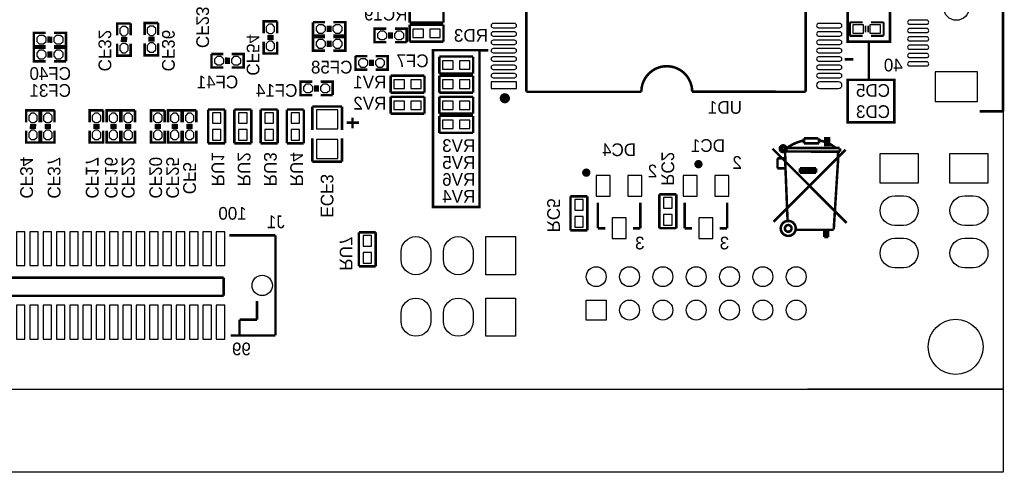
# Model space of a CAD drawing. Extents: x -86 to 498, y -49 to 361.
# Tile 4 of 11: x 41 to 100, y -5 to 22. Entities that reach past the tile are written whole.
import ezdxf

# ---------------------------------------------------------------- set-up
doc = ezdxf.new("R2010")
doc.units = 0
for name, color, linetype in [('BOARD_GEOMETR_SILKSCREEN_BOTTO', 1, 'CONTINUOUS'), ('BOARD_GEOMETRY_OUTLINE', 2, 'CONTINUOUS'), ('PACKAGE_GEOMET_SILKSCREEN_BOTT', 3, 'CONTINUOUS'), ('PIN_BOTTOM', 4, 'CONTINUOUS'), ('REF_DES_SILKSCREEN_BOTTOM', 5, 'CONTINUOUS')]:
    doc.layers.add(name, color=color, linetype=linetype)

msp = doc.modelspace()

# ---------------------------------------------------------------- linework, layer by layer
at = {"layer": 'BOARD_GEOMETR_SILKSCREEN_BOTTO', "const_width": 0.1524}
for points in [[(92.456, 24.13), (90.678, 24.13), (90.678, 20.828), (93.218, 20.828), (93.218, 23.876)], [(91.948, 20.828), (91.948, 18.542), (93.472, 18.542), (93.472, 16.002), (90.678, 16.002), (90.678, 18.542), (91.948, 18.542)]]:
    msp.add_lwpolyline(points, dxfattribs=at)
msp.add_lwpolyline([(66.04, 20.32), (68.58, 20.32), (68.58, 10.922), (65.786, 10.922), (65.786, 20.32)], close=True, dxfattribs=at)
at = {"layer": 'BOARD_GEOMETRY_OUTLINE'}
for points in [[(0, 58.50001), (100.000054, 58.50001), (100.000054, 0), (88.265, 0)], [(0, 0), (90.000074, 0)]]:
    msp.add_lwpolyline(points, dxfattribs=at)
msp.add_lwpolyline([(0, 0), (100.000054, 0), (100.000054, -4.9784), (0, -4.9784)], close=True, dxfattribs=at)
at = {"layer": 'PACKAGE_GEOMET_SILKSCREEN_BOTT'}
for points, const_width in [([(100.000054, 16.650208), (100.000054, 41.850056)], 0.1524), ([(71.386954, 30.244034), (71.386954, 17.825212)], 0.1524), ([(88.150954, 17.825212), (88.150954, 30.244034)], 0.1524), ([(64.389, 22.987), (64.389, 21.971)], 0.1524), ([(66.421, 21.971), (66.421, 22.987)], 0.1524), ([(46.84014, 21.21154), (46.84014, 21.92274), (47.65294, 21.92274)], 0.1524), ([(47.65294, 21.92274), (47.65294, 21.21154)], 0.1524), ([(48.4886, 21.2344), (48.4886, 21.9456), (49.3014, 21.9456)], 0.1524), ([(49.3014, 21.9456), (49.3014, 21.2344)], 0.1524), ([(55.62854, 21.33854), (55.62854, 22.04974), (56.44134, 22.04974)], 0.1524), ([(56.44134, 22.04974), (56.44134, 21.33854)], 0.1524), ([(59.30646, 21.18614), (58.59526, 21.18614), (58.59526, 21.99894)], 0.1524), ([(58.59526, 21.99894), (59.30646, 21.99894)], 0.1524), ([(59.48426, 21.40712), (59.48426, 21.78812)], 0.1524), ([(59.81446, 21.99894), (60.52566, 21.99894), (60.52566, 21.18614), (59.81446, 21.18614)], 0.1524), ([(64.389, 21.971), (66.421, 21.971)], 0.1524), ([(64.389, 21.844), (64.389, 20.828)], 0.1524), ([(66.421, 21.844), (64.389, 21.844)], 0.1524), ([(66.421, 20.828), (66.421, 21.844)], 0.1524), ([(90.805, 21.9964), (91.567, 21.9964)], 0.127), ([(90.805, 21.1836), (90.805, 21.9964)], 0.127), ([(92.075, 21.9964), (92.837, 21.9964)], 0.127), ([(92.837, 21.971), (92.837, 21.9964), (92.837, 21.1836)], 0.127), ([(42.54754, 20.54606), (41.83634, 20.54606), (41.83634, 21.35886), (42.54754, 21.35886)], 0.1524), ([(43.05554, 21.35886), (43.76674, 21.35886), (43.76674, 20.54606)], 0.1524), ([(59.63666, 21.40204), (59.63666, 21.78304)], 0.1524), ([(62.99454, 20.80006), (62.28334, 20.80006), (62.28334, 21.61286), (62.99454, 21.61286)], 0.1524), ([(63.17234, 21.39696), (63.17234, 21.01596)], 0.1524), ([(63.32474, 21.39188), (63.32474, 21.01088)], 0.1524), ([(63.50254, 21.61286), (64.21374, 21.61286), (64.21374, 20.80006)], 0.1524), ([(91.7448, 21.7932), (91.7448, 21.3868)], 0.1016), ([(91.8972, 21.7932), (91.8972, 21.3868)], 0.1016), ([(42.72534, 21.14296), (42.72534, 20.76196)], 0.1524), ([(42.87774, 21.13788), (42.87774, 20.75688)], 0.1524), ([(47.65294, 20.70354), (47.65294, 19.99234), (46.84014, 19.99234), (46.84014, 20.70354)], 0.1524), ([(47.05604, 20.88134), (47.43704, 20.88134)], 0.1524), ([(47.06112, 21.03374), (47.44212, 21.03374)], 0.1524), ([(49.3014, 20.7264), (49.3014, 20.0152), (48.4886, 20.0152), (48.4886, 20.7264)], 0.1524), ([(48.7045, 20.9042), (49.0855, 20.9042)], 0.1524), ([(48.70958, 21.0566), (49.09058, 21.0566)], 0.1524), ([(56.44134, 20.83054), (56.44134, 20.11934), (55.62854, 20.11934), (55.62854, 20.83054)], 0.1524), ([(55.84444, 21.00834), (56.22544, 21.00834)], 0.1524), ([(55.84952, 21.16074), (56.23052, 21.16074)], 0.1524), ([(59.30646, 20.29714), (58.59526, 20.29714), (58.59526, 21.10994)], 0.1524), ([(58.59526, 21.10994), (59.30646, 21.10994)], 0.1524), ([(59.48426, 20.51812), (59.48426, 20.89912)], 0.1524), ([(59.63666, 20.51304), (59.63666, 20.89404)], 0.1524), ([(59.81446, 21.10994), (60.52566, 21.10994), (60.52566, 20.29714), (59.81446, 20.29714)], 0.1524), ([(64.21374, 20.80006), (63.50254, 20.80006)], 0.1524), ([(64.389, 20.828), (66.421, 20.828)], 0.1524), ([(91.567, 21.1836), (90.805, 21.1836)], 0.127), ([(92.837, 21.1836), (92.075, 21.1836)], 0.127), ([(42.54754, 19.65706), (41.83634, 19.65706), (41.83634, 20.46986), (42.54754, 20.46986)], 0.1524), ([(42.72534, 20.25396), (42.72534, 19.87296)], 0.1524), ([(42.87774, 20.24888), (42.87774, 19.86788)], 0.1524), ([(43.76674, 20.54606), (43.05554, 20.54606)], 0.1524), ([(43.05554, 20.46986), (43.76674, 20.46986), (43.76674, 19.65706)], 0.1524), ([(53.21046, 19.28114), (52.49926, 19.28114), (52.49926, 20.09394)], 0.1524), ([(52.49926, 20.09394), (53.21046, 20.09394)], 0.1524), ([(53.71846, 20.09394), (54.42966, 20.09394), (54.42966, 19.28114), (53.71846, 19.28114)], 0.1524), ([(69.112384, 20.310348), (68.604384, 20.310348)], 0.1524), ([(43.76674, 19.65706), (43.05554, 19.65706)], 0.1524), ([(53.38826, 19.50212), (53.38826, 19.88312)], 0.1524), ([(53.54066, 19.49704), (53.54066, 19.87804)], 0.1524), ([(61.849, 19.1516), (61.1378, 19.1516), (61.1378, 19.9644)], 0.1524), ([(61.1378, 19.9644), (61.849, 19.9644)], 0.1524), ([(62.0268, 19.37258), (62.0268, 19.75358)], 0.1524), ([(62.1792, 19.3675), (62.1792, 19.7485)], 0.1524), ([(62.357, 19.9644), (63.0682, 19.9644), (63.0682, 19.1516), (62.357, 19.1516)], 0.1524), ([(66.167, 19.939), (66.167, 18.923)], 0.1524), ([(68.199, 19.939), (66.167, 19.939)], 0.1524), ([(68.199, 18.923), (68.199, 19.939)], 0.1524), ([(90.499184, 19.776948), (91.007184, 19.776948)], 0.1524), ([(66.167, 18.923), (68.199, 18.923)], 0.1524), ([(58.54954, 17.62506), (57.83834, 17.62506), (57.83834, 18.43786), (58.54954, 18.43786)], 0.1524), ([(59.05754, 18.43786), (59.76874, 18.43786), (59.76874, 17.62506)], 0.1524), ([(63.246, 18.796), (63.246, 17.78)], 0.1524), ([(65.278, 18.796), (63.246, 18.796)], 0.1524), ([(65.278, 17.78), (65.278, 18.796)], 0.1524), ([(66.167, 18.796), (66.167, 17.78)], 0.1524), ([(68.199, 18.796), (66.167, 18.796)], 0.1524), ([(68.199, 17.78), (68.199, 18.796)], 0.1524), ([(58.72734, 18.22196), (58.72734, 17.84096)], 0.1524), ([(58.87974, 18.21688), (58.87974, 17.83588)], 0.1524), ([(63.246, 17.78), (65.278, 17.78)], 0.1524), ([(66.167, 17.78), (68.199, 17.78)], 0.1524), ([(71.386954, 17.825212), (78.26756, 17.825212)], 0.1524), ([(78.26756, 17.825212), (78.295754, 17.836896)], 0.1524), ([(81.343754, 17.836896), (88.150954, 17.825212)], 0.1524), ([(59.76874, 17.62506), (59.05754, 17.62506)], 0.1524), ([(63.246, 17.526), (63.246, 16.51)], 0.1524), ([(65.278, 17.526), (63.246, 17.526)], 0.1524), ([(65.278, 16.51), (65.278, 17.526)], 0.1524), ([(66.167, 17.526), (66.167, 16.51)], 0.1524), ([(68.199, 17.526), (66.167, 17.526)], 0.1524), ([(68.199, 16.51), (68.199, 17.526)], 0.1524), ([(41.37914, 16.00454), (41.37914, 16.71574), (42.19194, 16.71574)], 0.1524), ([(42.19194, 16.71574), (42.19194, 16.00454)], 0.1524), ([(42.26814, 16.00454), (42.26814, 16.71574), (43.08094, 16.71574)], 0.1524), ([(43.08094, 16.71574), (43.08094, 16.00454)], 0.1524), ([(45.18914, 16.00454), (45.18914, 16.71574), (46.00194, 16.71574)], 0.1524), ([(46.00194, 16.71574), (46.00194, 16.00454)], 0.1524), ([(46.20514, 16.00454), (46.20514, 16.71574), (47.01794, 16.71574)], 0.1524), ([(47.01794, 16.71574), (47.01794, 16.00454)], 0.1524), ([(47.09414, 16.00454), (47.09414, 16.71574), (47.90694, 16.71574)], 0.1524), ([(47.90694, 16.71574), (47.90694, 16.00454)], 0.1524), ([(48.87214, 16.00454), (48.87214, 16.71574), (49.68494, 16.71574)], 0.1524), ([(49.68494, 16.71574), (49.68494, 16.00454)], 0.1524), ([(49.88814, 16.00454), (49.88814, 16.71574), (50.70094, 16.71574)], 0.1524), ([(50.70094, 16.71574), (50.70094, 16.00454)], 0.1524), ([(50.77714, 16.00454), (50.77714, 16.71574), (51.58994, 16.71574)], 0.1524), ([(51.58994, 16.71574), (51.58994, 16.00454)], 0.1524), ([(52.2986, 16.764), (52.2986, 14.732)], 0.1524), ([(53.3146, 16.764), (52.2986, 16.764)], 0.1524), ([(53.3146, 14.732), (53.3146, 16.764)], 0.1524), ([(53.8734, 16.764), (53.8734, 14.732)], 0.1524), ([(54.8894, 16.764), (53.8734, 16.764)], 0.1524), ([(54.8894, 14.732), (54.8894, 16.764)], 0.1524), ([(55.4482, 16.764), (55.4482, 14.732)], 0.1524), ([(56.4642, 16.764), (55.4482, 16.764)], 0.1524), ([(56.4642, 14.732), (56.4642, 16.764)], 0.1524), ([(57.023, 16.764), (57.023, 14.732)], 0.1524), ([(58.039, 16.764), (57.023, 16.764)], 0.1524), ([(58.039, 14.732), (58.039, 16.764)], 0.1524), ([(58.547, 16.9418), (60.325, 16.9418)], 0.1524), ([(58.547, 15.5448), (58.547, 16.9418)], 0.1524), ([(60.325, 16.9418), (60.325, 15.5448)], 0.1524), ([(63.246, 16.51), (65.278, 16.51)], 0.1524), ([(66.167, 16.51), (68.199, 16.51)], 0.1524), ([(98.597466, 16.650208), (100.000054, 16.650208)], 0.1524), ([(60.6044, 15.9766), (61.341, 15.9766)], 0.1524), ([(60.96, 16.2814), (60.96, 15.6464)], 0.1524), ([(66.167, 16.383), (66.167, 15.367)], 0.1524), ([(68.199, 16.383), (66.167, 16.383)], 0.1524), ([(68.199, 15.367), (68.199, 16.383)], 0.1524), ([(42.19194, 15.49654), (42.19194, 14.78534), (41.37914, 14.78534), (41.37914, 15.49654)], 0.1524), ([(41.59504, 15.67434), (41.97604, 15.67434)], 0.1524), ([(41.60012, 15.82674), (41.98112, 15.82674)], 0.1524), ([(43.08094, 15.49654), (43.08094, 14.78534), (42.26814, 14.78534), (42.26814, 15.49654)], 0.1524), ([(42.48404, 15.67434), (42.86504, 15.67434)], 0.1524), ([(42.48912, 15.82674), (42.87012, 15.82674)], 0.1524), ([(46.00194, 15.49654), (46.00194, 14.78534), (45.18914, 14.78534), (45.18914, 15.49654)], 0.1524), ([(45.40504, 15.67434), (45.78604, 15.67434)], 0.1524), ([(45.41012, 15.82674), (45.79112, 15.82674)], 0.1524), ([(47.01794, 15.49654), (47.01794, 14.78534), (46.20514, 14.78534), (46.20514, 15.49654)], 0.1524), ([(46.42104, 15.67434), (46.80204, 15.67434)], 0.1524), ([(46.42612, 15.82674), (46.80712, 15.82674)], 0.1524), ([(47.90694, 15.49654), (47.90694, 14.78534), (47.09414, 14.78534), (47.09414, 15.49654)], 0.1524), ([(47.31004, 15.67434), (47.69104, 15.67434)], 0.1524), ([(47.31512, 15.82674), (47.69612, 15.82674)], 0.1524), ([(49.68494, 15.49654), (49.68494, 14.78534), (48.87214, 14.78534), (48.87214, 15.49654)], 0.1524), ([(49.08804, 15.67434), (49.46904, 15.67434)], 0.1524), ([(49.09312, 15.82674), (49.47412, 15.82674)], 0.1524), ([(50.70094, 15.49654), (50.70094, 14.78534), (49.88814, 14.78534), (49.88814, 15.49654)], 0.1524), ([(50.10404, 15.67434), (50.48504, 15.67434)], 0.1524), ([(50.10912, 15.82674), (50.49012, 15.82674)], 0.1524), ([(51.58994, 15.49654), (51.58994, 14.78534), (50.77714, 14.78534), (50.77714, 15.49654)], 0.1524), ([(50.99304, 15.67434), (51.37404, 15.67434)], 0.1524), ([(50.99812, 15.82674), (51.37912, 15.82674)], 0.1524), ([(66.167, 15.367), (68.199, 15.367)], 0.1524), ([(52.2986, 14.732), (53.3146, 14.732)], 0.1524), ([(53.8734, 14.732), (54.8894, 14.732)], 0.1524), ([(55.4482, 14.732), (56.4642, 14.732)], 0.1524), ([(57.023, 14.732), (58.039, 14.732)], 0.1524), ([(58.547, 15.0368), (58.547, 13.6398)], 0.1524), ([(60.325, 13.6398), (60.325, 15.0368)], 0.1524), ([(88.0618, 14.732), (88.0618, 15.0368)], 0.1524), ([(88.9254, 15.0368), (88.0618, 15.0368)], 0.1524), ([(88.0618, 14.732), (88.9508, 14.732)], 0.1524), ([(88.9508, 14.732), (88.9508, 15.0368)], 0.1524), ([(89.4334, 15.0368), (89.4588, 15.0368), (89.4588, 14.6812)], 0.1524), ([(86.1695, 14.4145), (90.6145, 9.9695)], 0.1524), ([(86.233, 10.033), (90.551, 14.351)], 0.1524), ([(86.9188, 14.4526), (86.9442, 13.2334)], 0.1524), ([(86.9442, 14.2494), (90.21064, 14.23924)], 0.1524), ([(86.995, 14.4526), (90.1954, 14.4526)], 0.1524), ([(90.10396, 14.23924), (90.0938, 13.6144)], 0.1524), ([(90.21064, 14.4399), (90.21064, 14.23924)], 0.1524), ([(58.547, 13.6398), (60.325, 13.6398)], 0.1524), ([(86.4616, 13.2334), (86.4616, 13.843)], 0.1524), ([(86.4616, 13.843), (86.9188, 13.843)], 0.1524), ([(90.0938, 13.6144), (89.8398, 9.5758)], 0.1524), ([(86.4616, 13.2334), (86.9442, 13.2334)], 0.1524), ([(86.9442, 13.2334), (87.0712, 10.0838)], 0.1524), ([(87.8078, 13.2334), (88.773, 13.2334)], 0.1524), ([(87.8078, 13.2334), (87.8078, 12.9794)], 0.1524), ([(87.8078, 13.1064), (88.773, 13.1064)], 0.1524), ([(87.8078, 12.9794), (88.773, 12.9794)], 0.1524), ([(88.773, 13.2334), (88.773, 12.9794)], 0.1524), ([(74.041, 11.557), (74.041, 9.525)], 0.1524), ([(75.057, 11.557), (74.041, 11.557)], 0.1524), ([(75.057, 9.525), (75.057, 11.557)], 0.1524), ([(75.68692, 9.647174), (75.68692, 11.17219)], 0.1524), ([(78.23708, 9.647174), (78.23708, 11.17219)], 0.1524), ([(79.375, 11.684), (79.375, 9.652)], 0.1524), ([(80.391, 11.684), (79.375, 11.684)], 0.1524), ([(80.391, 9.652), (80.391, 11.684)], 0.1524), ([(80.89392, 9.647174), (80.89392, 11.17219)], 0.1524), ([(83.44408, 9.647174), (83.44408, 11.17219)], 0.1524), ([(62.357, 9.398), (61.341, 9.398)], 0.1524), ([(61.341, 9.398), (61.341, 7.366)], 0.1524), ([(62.357, 7.366), (62.357, 9.398)], 0.1524), ([(74.041, 9.525), (75.057, 9.525)], 0.1524), ([(76.137008, 9.647174), (75.68692, 9.647174)], 0.1524), ([(77.786992, 9.647174), (78.23708, 9.647174)], 0.1524), ([(79.375, 9.652), (80.391, 9.652)], 0.1524), ([(81.344008, 9.647174), (80.89392, 9.647174)], 0.1524), ([(82.993992, 9.647174), (83.44408, 9.647174)], 0.1524), ([(89.8398, 9.5504), (87.5792, 9.5504)], 0.1524), ([(89.281, 9.5504), (89.281, 9.1186)], 0.1524), ([(89.408, 9.5504), (89.408, 9.1186)], 0.1524), ([(89.5096, 9.5504), (89.5096, 9.1186)], 0.1524), ([(89.7382, 9.5504), (89.5096, 9.5504)], 0.1524), ([(56.339994, 9.222994), (53.561996, 9.222994)], 0.1524), ([(56.339994, 3.223006), (56.339994, 9.222994)], 0.1524), ([(89.5096, 9.1186), (89.281, 9.1186)], 0.1524), ([(61.341, 7.366), (62.357, 7.366)], 0.1524), ([(53.23459, 6.690106), (13.841984, 6.690106)], 0.1524), ([(53.23459, 5.597906), (53.23459, 6.690106)], 0.1524), ([(13.841984, 5.597906), (53.23459, 5.597906)], 0.1524), ([(55.224426, 5.280406), (55.224426, 4.162806)], 0.1524), ([(54.183026, 4.162806), (54.183026, 3.223006)], 0.1524), ([(55.224426, 4.162806), (54.183026, 4.162806)], 0.1524), ([(53.653182, 3.223006), (56.339994, 3.223006)], 0.1524)]:
    msp.add_lwpolyline(points, dxfattribs=dict(at, const_width=const_width))
at = {"layer": 'PACKAGE_GEOMET_SILKSCREEN_BOTT', "const_width": 0.1524}
for points in [[(78.295754, 17.836896, -1), (81.343754, 17.836896)], [(86.9442, 14.4018, -0.107964), (88.0364, 14.9098)], [(88.9762, 14.9098, -0.136781), (89.9668, 14.4526)], [(86.8934, 14.4526), (86.8934, 14.478, 1), (86.741, 14.478), (86.741, 14.3764, 1), (86.8426, 14.3764), (86.8426, 14.4018)]]:
    msp.add_lwpolyline(points, format="xyb", dxfattribs=at)
at = {"layer": 'PACKAGE_GEOMET_SILKSCREEN_BOTT'}
for points, const_width in [([(70.255384, 17.440148, 1), (69.950584, 17.440148, 1)], 0.3048), ([(87.00516, 14.4145, -1), (86.60384, 14.4145, -1), (87.00516, 14.4145)], 0.1524), ([(81.596738, 13.48867, 1), (81.846674, 13.48867, 1)], 0.249936), ([(74.865738, 12.98067, 1), (75.115674, 12.98067, 1)], 0.249936), ([(87.55888, 9.6393, -1), (86.65972, 9.6393, -1), (87.55888, 9.6393)], 0.1524), ([(87.30996, 9.6393, -1), (86.90864, 9.6393, -1), (87.30996, 9.6393)], 0.1524)]:
    msp.add_lwpolyline(points, format="xyb", close=True, dxfattribs=dict(at, const_width=const_width))
at = {"layer": 'PACKAGE_GEOMET_SILKSCREEN_BOTT', "const_width": 0.1524}
msp.add_lwpolyline([(89.5604, 15.0368), (89.5604, 14.6304), (89.3318, 14.6304), (89.3318, 15.0368)], close=True, dxfattribs=at)
at = {"layer": 'PIN_BOTTOM'}
for points in [[(55.78094, 21.46554), (55.93334, 21.31314), (56.13654, 21.31314), (56.28894, 21.46554), (56.28894, 21.71954), (56.13654, 21.87194), (55.93334, 21.87194), (55.78094, 21.71954)], [(46.99254, 21.33854), (47.14494, 21.18614), (47.34814, 21.18614), (47.50054, 21.33854), (47.50054, 21.59254), (47.34814, 21.74494), (47.14494, 21.74494), (46.99254, 21.59254)], [(48.641, 21.3614), (48.7934, 21.209), (48.9966, 21.209), (49.149, 21.3614), (49.149, 21.6154), (48.9966, 21.7678), (48.7934, 21.7678), (48.641, 21.6154)], [(59.17946, 21.33854), (59.33186, 21.49094), (59.33186, 21.69414), (59.17946, 21.84654), (58.92546, 21.84654), (58.77306, 21.69414), (58.77306, 21.49094), (58.92546, 21.33854)], [(60.19546, 21.33854), (60.34786, 21.49094), (60.34786, 21.69414), (60.19546, 21.84654), (59.94146, 21.84654), (59.78906, 21.69414), (59.78906, 21.49094), (59.94146, 21.33854)], [(62.61354, 21.46046), (62.46114, 21.30806), (62.46114, 21.10486), (62.61354, 20.95246), (62.86754, 20.95246), (63.01994, 21.10486), (63.01994, 21.30806), (62.86754, 21.46046)], [(63.62954, 21.46046), (63.47714, 21.30806), (63.47714, 21.10486), (63.62954, 20.95246), (63.88354, 20.95246), (64.03594, 21.10486), (64.03594, 21.30806), (63.88354, 21.46046)], [(65.2145, 21.082), (65.2145, 21.59), (64.5795, 21.59), (64.5795, 21.082)], [(66.2305, 21.082), (66.2305, 21.59), (65.5955, 21.59), (65.5955, 21.082)], [(90.9955, 21.844), (90.9955, 21.336), (91.6305, 21.336), (91.6305, 21.844)], [(92.0115, 21.844), (92.0115, 21.336), (92.6465, 21.336), (92.6465, 21.844)], [(42.16654, 21.20646), (42.01414, 21.05406), (42.01414, 20.85086), (42.16654, 20.69846), (42.42054, 20.69846), (42.57294, 20.85086), (42.57294, 21.05406), (42.42054, 21.20646)], [(43.18254, 21.20646), (43.03014, 21.05406), (43.03014, 20.85086), (43.18254, 20.69846), (43.43654, 20.69846), (43.58894, 20.85086), (43.58894, 21.05406), (43.43654, 21.20646)], [(46.99254, 20.32254), (47.14494, 20.17014), (47.34814, 20.17014), (47.50054, 20.32254), (47.50054, 20.57654), (47.34814, 20.72894), (47.14494, 20.72894), (46.99254, 20.57654)], [(48.641, 20.3454), (48.7934, 20.193), (48.9966, 20.193), (49.149, 20.3454), (49.149, 20.5994), (48.9966, 20.7518), (48.7934, 20.7518), (48.641, 20.5994)], [(55.78094, 20.44954), (55.93334, 20.29714), (56.13654, 20.29714), (56.28894, 20.44954), (56.28894, 20.70354), (56.13654, 20.85594), (55.93334, 20.85594), (55.78094, 20.70354)], [(59.17946, 20.44954), (59.33186, 20.60194), (59.33186, 20.80514), (59.17946, 20.95754), (58.92546, 20.95754), (58.77306, 20.80514), (58.77306, 20.60194), (58.92546, 20.44954)], [(60.19546, 20.44954), (60.34786, 20.60194), (60.34786, 20.80514), (60.19546, 20.95754), (59.94146, 20.95754), (59.78906, 20.80514), (59.78906, 20.60194), (59.94146, 20.44954)], [(42.16654, 20.31746), (42.01414, 20.16506), (42.01414, 19.96186), (42.16654, 19.80946), (42.42054, 19.80946), (42.57294, 19.96186), (42.57294, 20.16506), (42.42054, 20.31746)], [(43.18254, 20.31746), (43.03014, 20.16506), (43.03014, 19.96186), (43.18254, 19.80946), (43.43654, 19.80946), (43.58894, 19.96186), (43.58894, 20.16506), (43.43654, 20.31746)], [(53.08346, 19.43354), (53.23586, 19.58594), (53.23586, 19.78914), (53.08346, 19.94154), (52.82946, 19.94154), (52.67706, 19.78914), (52.67706, 19.58594), (52.82946, 19.43354)], [(54.09946, 19.43354), (54.25186, 19.58594), (54.25186, 19.78914), (54.09946, 19.94154), (53.84546, 19.94154), (53.69306, 19.78914), (53.69306, 19.58594), (53.84546, 19.43354)], [(61.722, 19.304), (61.8744, 19.4564), (61.8744, 19.6596), (61.722, 19.812), (61.468, 19.812), (61.3156, 19.6596), (61.3156, 19.4564), (61.468, 19.304)], [(62.738, 19.304), (62.8904, 19.4564), (62.8904, 19.6596), (62.738, 19.812), (62.484, 19.812), (62.3316, 19.6596), (62.3316, 19.4564), (62.484, 19.304)], [(66.9925, 19.177), (66.9925, 19.685), (66.3575, 19.685), (66.3575, 19.177)], [(68.0085, 19.177), (68.0085, 19.685), (67.3735, 19.685), (67.3735, 19.177)], [(98.470212, 19.019012), (95.930212, 19.019012), (95.930212, 17.241012), (98.470212, 17.241012)], [(64.0715, 18.034), (64.0715, 18.542), (63.4365, 18.542), (63.4365, 18.034)], [(65.0875, 18.034), (65.0875, 18.542), (64.4525, 18.542), (64.4525, 18.034)], [(66.3575, 18.542), (66.3575, 18.034), (66.9925, 18.034), (66.9925, 18.542)], [(67.3735, 18.542), (67.3735, 18.034), (68.0085, 18.034), (68.0085, 18.542)], [(69.278754, 18.427446), (69.278754, 18.021046), (70.802754, 18.021046), (70.802754, 18.427446)], [(58.16854, 18.28546), (58.01614, 18.13306), (58.01614, 17.92986), (58.16854, 17.77746), (58.42254, 17.77746), (58.57494, 17.92986), (58.57494, 18.13306), (58.42254, 18.28546)], [(59.18454, 18.28546), (59.03214, 18.13306), (59.03214, 17.92986), (59.18454, 17.77746), (59.43854, 17.77746), (59.59094, 17.92986), (59.59094, 18.13306), (59.43854, 18.28546)], [(64.0715, 16.764), (64.0715, 17.272), (63.4365, 17.272), (63.4365, 16.764)], [(65.0875, 16.764), (65.0875, 17.272), (64.4525, 17.272), (64.4525, 16.764)], [(66.3575, 17.272), (66.3575, 16.764), (66.9925, 16.764), (66.9925, 17.272)], [(67.3735, 17.272), (67.3735, 16.764), (68.0085, 16.764), (68.0085, 17.272)], [(52.5526, 15.9385), (53.0606, 15.9385), (53.0606, 16.5735), (52.5526, 16.5735)], [(54.1274, 15.9385), (54.6354, 15.9385), (54.6354, 16.5735), (54.1274, 16.5735)], [(55.7022, 15.9385), (56.2102, 15.9385), (56.2102, 16.5735), (55.7022, 16.5735)], [(57.277, 15.9385), (57.785, 15.9385), (57.785, 16.5735), (57.277, 16.5735)], [(60.071, 16.7513), (58.801, 16.7513), (58.801, 15.6083), (60.071, 15.6083)], [(41.53154, 16.13154), (41.68394, 15.97914), (41.88714, 15.97914), (42.03954, 16.13154), (42.03954, 16.38554), (41.88714, 16.53794), (41.68394, 16.53794), (41.53154, 16.38554)], [(42.42054, 16.13154), (42.57294, 15.97914), (42.77614, 15.97914), (42.92854, 16.13154), (42.92854, 16.38554), (42.77614, 16.53794), (42.57294, 16.53794), (42.42054, 16.38554)], [(45.34154, 16.13154), (45.49394, 15.97914), (45.69714, 15.97914), (45.84954, 16.13154), (45.84954, 16.38554), (45.69714, 16.53794), (45.49394, 16.53794), (45.34154, 16.38554)], [(46.35754, 16.13154), (46.50994, 15.97914), (46.71314, 15.97914), (46.86554, 16.13154), (46.86554, 16.38554), (46.71314, 16.53794), (46.50994, 16.53794), (46.35754, 16.38554)], [(47.24654, 16.13154), (47.39894, 15.97914), (47.60214, 15.97914), (47.75454, 16.13154), (47.75454, 16.38554), (47.60214, 16.53794), (47.39894, 16.53794), (47.24654, 16.38554)], [(49.02454, 16.13154), (49.17694, 15.97914), (49.38014, 15.97914), (49.53254, 16.13154), (49.53254, 16.38554), (49.38014, 16.53794), (49.17694, 16.53794), (49.02454, 16.38554)], [(50.04054, 16.13154), (50.19294, 15.97914), (50.39614, 15.97914), (50.54854, 16.13154), (50.54854, 16.38554), (50.39614, 16.53794), (50.19294, 16.53794), (50.04054, 16.38554)], [(50.92954, 16.13154), (51.08194, 15.97914), (51.28514, 15.97914), (51.43754, 16.13154), (51.43754, 16.38554), (51.28514, 16.53794), (51.08194, 16.53794), (50.92954, 16.38554)], [(66.9925, 15.621), (66.9925, 16.129), (66.3575, 16.129), (66.3575, 15.621)], [(68.0085, 15.621), (68.0085, 16.129), (67.3735, 16.129), (67.3735, 15.621)], [(41.53154, 15.11554), (41.68394, 14.96314), (41.88714, 14.96314), (42.03954, 15.11554), (42.03954, 15.36954), (41.88714, 15.52194), (41.68394, 15.52194), (41.53154, 15.36954)], [(42.42054, 15.11554), (42.57294, 14.96314), (42.77614, 14.96314), (42.92854, 15.11554), (42.92854, 15.36954), (42.77614, 15.52194), (42.57294, 15.52194), (42.42054, 15.36954)], [(45.34154, 15.11554), (45.49394, 14.96314), (45.69714, 14.96314), (45.84954, 15.11554), (45.84954, 15.36954), (45.69714, 15.52194), (45.49394, 15.52194), (45.34154, 15.36954)], [(46.35754, 15.11554), (46.50994, 14.96314), (46.71314, 14.96314), (46.86554, 15.11554), (46.86554, 15.36954), (46.71314, 15.52194), (46.50994, 15.52194), (46.35754, 15.36954)], [(47.24654, 15.11554), (47.39894, 14.96314), (47.60214, 14.96314), (47.75454, 15.11554), (47.75454, 15.36954), (47.60214, 15.52194), (47.39894, 15.52194), (47.24654, 15.36954)], [(49.02454, 15.11554), (49.17694, 14.96314), (49.38014, 14.96314), (49.53254, 15.11554), (49.53254, 15.36954), (49.38014, 15.52194), (49.17694, 15.52194), (49.02454, 15.36954)], [(50.04054, 15.11554), (50.19294, 14.96314), (50.39614, 14.96314), (50.54854, 15.11554), (50.54854, 15.36954), (50.39614, 15.52194), (50.19294, 15.52194), (50.04054, 15.36954)], [(50.92954, 15.11554), (51.08194, 14.96314), (51.28514, 14.96314), (51.43754, 15.11554), (51.43754, 15.36954), (51.28514, 15.52194), (51.08194, 15.52194), (50.92954, 15.36954)], [(52.5526, 14.9225), (53.0606, 14.9225), (53.0606, 15.5575), (52.5526, 15.5575)], [(54.1274, 14.9225), (54.6354, 14.9225), (54.6354, 15.5575), (54.1274, 15.5575)], [(55.7022, 14.9225), (56.2102, 14.9225), (56.2102, 15.5575), (55.7022, 15.5575)], [(57.277, 14.9225), (57.785, 14.9225), (57.785, 15.5575), (57.277, 15.5575)], [(60.071, 14.9733), (58.801, 14.9733), (58.801, 13.8303), (60.071, 13.8303)], [(92.620592, 14.132306), (94.906592, 14.132306), (94.906592, 12.354306), (92.620592, 12.354306)], [(96.811592, 14.132306), (99.097592, 14.132306), (99.097592, 12.354306), (96.811592, 12.354306)], [(76.43114, 11.57478), (76.43114, 12.81938), (75.59294, 12.81938), (75.59294, 11.57478)], [(78.33106, 11.57478), (78.33106, 12.81938), (77.49286, 12.81938), (77.49286, 11.57478)], [(81.63814, 11.57478), (81.63814, 12.81938), (80.79994, 12.81938), (80.79994, 11.57478)], [(83.53806, 11.57478), (83.53806, 12.81938), (82.69986, 12.81938), (82.69986, 11.57478)], [(74.295, 10.7315), (74.803, 10.7315), (74.803, 11.3665), (74.295, 11.3665)], [(79.629, 10.8585), (80.137, 10.8585), (80.137, 11.4935), (79.629, 11.4935)], [(74.295, 9.7155), (74.803, 9.7155), (74.803, 10.3505), (74.295, 10.3505)], [(77.3811, 9.024874), (77.3811, 10.269474), (76.5429, 10.269474), (76.5429, 9.024874)], [(79.629, 9.8425), (80.137, 9.8425), (80.137, 10.4775), (79.629, 10.4775)], [(82.5881, 9.024874), (82.5881, 10.269474), (81.7499, 10.269474), (81.7499, 9.024874)], [(40.787828, 9.438894), (40.787828, 7.406894), (41.295828, 7.406894), (41.295828, 9.438894)], [(41.587928, 9.438894), (41.587928, 7.406894), (42.095928, 7.406894), (42.095928, 9.438894)], [(42.388028, 9.438894), (42.388028, 7.406894), (42.896028, 7.406894), (42.896028, 9.438894)], [(43.187874, 9.438894), (43.187874, 7.406894), (43.695874, 7.406894), (43.695874, 9.438894)], [(43.987974, 9.438894), (43.987974, 7.406894), (44.495974, 7.406894), (44.495974, 9.438894)], [(44.78782, 9.438894), (44.78782, 7.406894), (45.29582, 7.406894), (45.29582, 9.438894)], [(45.587666, 9.438894), (45.587666, 7.406894), (46.095666, 7.406894), (46.095666, 9.438894)], [(46.387512, 9.438894), (46.387512, 7.406894), (46.895512, 7.406894), (46.895512, 9.438894)], [(47.187358, 9.438894), (47.187358, 7.406894), (47.695358, 7.406894), (47.695358, 9.438894)], [(47.987204, 9.438894), (47.987204, 7.406894), (48.495204, 7.406894), (48.495204, 9.438894)], [(48.78705, 9.438894), (48.78705, 7.406894), (49.29505, 7.406894), (49.29505, 9.438894)], [(49.586896, 9.438894), (49.586896, 7.406894), (50.094896, 7.406894), (50.094896, 9.438894)], [(50.386742, 9.438894), (50.386742, 7.406894), (50.894742, 7.406894), (50.894742, 9.438894)], [(51.186334, 9.438894), (51.186334, 7.406894), (51.694334, 7.406894), (51.694334, 9.438894)], [(51.98618, 9.438894), (51.98618, 7.406894), (52.49418, 7.406894), (52.49418, 9.438894)], [(52.786026, 9.438894), (52.786026, 7.406894), (53.294026, 7.406894), (53.294026, 9.438894)], [(62.103, 9.2075), (61.595, 9.2075), (61.595, 8.5725), (62.103, 8.5725)], [(70.739, 9.144), (70.739, 6.858), (68.961, 6.858), (68.961, 9.144)], [(62.103, 8.1915), (61.595, 8.1915), (61.595, 7.5565), (62.103, 7.5565)], [(70.739, 5.461), (70.739, 3.175), (68.961, 3.175), (68.961, 5.461)], [(76.182728, 4.147058), (74.988928, 4.147058), (74.988928, 5.340858), (76.182728, 5.340858)], [(40.787828, 5.039106), (40.787828, 3.007106), (41.295828, 3.007106), (41.295828, 5.039106)], [(41.587928, 5.039106), (41.587928, 3.007106), (42.095928, 3.007106), (42.095928, 5.039106)], [(42.388028, 5.039106), (42.388028, 3.007106), (42.896028, 3.007106), (42.896028, 5.039106)], [(43.187874, 5.039106), (43.187874, 3.007106), (43.695874, 3.007106), (43.695874, 5.039106)], [(43.987974, 5.039106), (43.987974, 3.007106), (44.495974, 3.007106), (44.495974, 5.039106)], [(44.78782, 5.039106), (44.78782, 3.007106), (45.29582, 3.007106), (45.29582, 5.039106)], [(45.587666, 5.039106), (45.587666, 3.007106), (46.095666, 3.007106), (46.095666, 5.039106)], [(46.387512, 5.039106), (46.387512, 3.007106), (46.895512, 3.007106), (46.895512, 5.039106)], [(47.187358, 5.039106), (47.187358, 3.007106), (47.695358, 3.007106), (47.695358, 5.039106)], [(47.987204, 5.039106), (47.987204, 3.007106), (48.495204, 3.007106), (48.495204, 5.039106)], [(48.78705, 5.039106), (48.78705, 3.007106), (49.29505, 3.007106), (49.29505, 5.039106)], [(49.586896, 5.039106), (49.586896, 3.007106), (50.094896, 3.007106), (50.094896, 5.039106)], [(50.386742, 5.039106), (50.386742, 3.007106), (50.894742, 3.007106), (50.894742, 5.039106)], [(51.186334, 5.039106), (51.186334, 3.007106), (51.694334, 3.007106), (51.694334, 5.039106)], [(51.98618, 5.039106), (51.98618, 3.007106), (52.49418, 3.007106), (52.49418, 5.039106)], [(52.786026, 5.039106), (52.786026, 3.007106), (53.294026, 3.007106), (53.294026, 5.039106)]]:
    msp.add_lwpolyline(points, close=True, dxfattribs=at)
for points in [[(70.675754, 21.921216), (69.405754, 21.921216, 1), (69.405754, 21.667216), (70.675754, 21.667216, 1)], [(90.205814, 21.921216), (88.935814, 21.921216, 1), (88.935814, 21.667216), (90.205814, 21.667216, 1)], [(94.402148, 21.872956), (95.418148, 21.872956, 1), (95.418148, 22.126956), (94.402148, 22.126956, 1)], [(70.675754, 21.42109), (69.405754, 21.42109, 1), (69.405754, 21.16709), (70.675754, 21.16709, 1)], [(90.205814, 21.42109), (88.935814, 21.42109, 1), (88.935814, 21.16709), (90.205814, 21.16709, 1)], [(94.402148, 21.373084), (95.418148, 21.373084, 1), (95.418148, 21.627084), (94.402148, 21.627084, 1)], [(70.675754, 20.921218), (69.405754, 20.921218, 1), (69.405754, 20.667218), (70.675754, 20.667218, 1)], [(90.205814, 20.921218), (88.935814, 20.921218, 1), (88.935814, 20.667218), (90.205814, 20.667218, 1)], [(94.402148, 20.872958), (95.418148, 20.872958, 1), (95.418148, 21.126958), (94.402148, 21.126958, 1)], [(70.675754, 20.421092), (69.405754, 20.421092, 1), (69.405754, 20.167092), (70.675754, 20.167092, 1)], [(90.205814, 20.421092), (88.935814, 20.421092, 1), (88.935814, 20.167092), (90.205814, 20.167092, 1)], [(94.402148, 20.373086), (95.418148, 20.373086, 1), (95.418148, 20.627086), (94.402148, 20.627086, 1)], [(94.402148, 19.87296), (95.418148, 19.87296, 1), (95.418148, 20.12696), (94.402148, 20.12696, 1)], [(70.675754, 19.92122), (69.405754, 19.92122, 1), (69.405754, 19.66722), (70.675754, 19.66722, 1)], [(90.205814, 19.92122), (88.935814, 19.92122, 1), (88.935814, 19.66722), (90.205814, 19.66722, 1)], [(94.402148, 19.373088), (95.418148, 19.373088, 1), (95.418148, 19.627088), (94.402148, 19.627088, 1)], [(70.675754, 19.421094), (69.405754, 19.421094, 1), (69.405754, 19.167094), (70.675754, 19.167094, 1)], [(70.675754, 18.921222), (69.405754, 18.921222, 1), (69.405754, 18.667222), (70.675754, 18.667222, 1)], [(90.205814, 19.421094), (88.935814, 19.421094, 1), (88.935814, 19.167094), (90.205814, 19.167094, 1)], [(90.205814, 18.921222), (88.935814, 18.921222, 1), (88.935814, 18.667222), (90.205814, 18.667222, 1)], [(90.129614, 18.427446), (89.012014, 18.427446, 1), (89.012014, 18.021046), (90.129614, 18.021046, 1)], [(94.017592, 9.814306), (93.509592, 9.814306, -1), (93.509592, 11.592306), (94.017592, 11.592306, -1)], [(98.208592, 9.814306), (97.700592, 9.814306, -1), (97.700592, 11.592306), (98.208592, 11.592306, -1)], [(63.881, 7.747), (63.881, 8.255, -1), (65.659, 8.255), (65.659, 7.747, -1)], [(66.421, 7.747), (66.421, 8.255, -1), (68.199, 8.255), (68.199, 7.747, -1)], [(94.017592, 7.274306), (93.509592, 7.274306, -1), (93.509592, 9.052306), (94.017592, 9.052306, -1)], [(98.208592, 7.274306), (97.700592, 7.274306, -1), (97.700592, 9.052306), (98.208592, 9.052306, -1)], [(63.881, 4.064), (63.881, 4.572, -1), (65.659, 4.572), (65.659, 4.064, -1)], [(66.421, 4.064), (66.421, 4.572, -1), (68.199, 4.572), (68.199, 4.064, -1)]]:
    msp.add_lwpolyline(points, format="xyb", close=True, dxfattribs=at)
for centre, radius in [((97.199958, 22.873462), 0.762), ((75.585828, 6.743954), 0.5969), ((77.585824, 6.743954), 0.5969), ((79.58582, 6.743954), 0.5969), ((81.585816, 6.743954), 0.5969), ((83.585812, 6.743954), 0.5969), ((85.585808, 6.743954), 0.5969), ((87.585804, 6.743954), 0.5969), ((55.540402, 6.223), 0.6096), ((77.585824, 4.743958), 0.5969), ((79.58582, 4.743958), 0.5969), ((81.585816, 4.743958), 0.5969), ((83.585812, 4.743958), 0.5969), ((85.585808, 4.743958), 0.5969), ((87.585804, 4.743958), 0.5969), ((97.155, 2.54), 1.651)]:
    msp.add_circle(centre, radius, dxfattribs=at)

# ---------------------------------------------------------------- texts
at = {"layer": 'PACKAGE_GEOMET_SILKSCREEN_BOTT', "text_generation_flag": 2}
for s, p in [('40', (93.98, 19.05)), ('2', (84.328, 13.208)), ('2', (79.248, 12.7)), ('100', (54.61, 10.16)), ('3', (78.486, 8.382)), ('3', (83.566, 8.382)), ('99', (54.864, 2.032))]:
    msp.add_text(s, height=0.762, dxfattribs=at).set_placement(p)
at = {"layer": 'REF_DES_SILKSCREEN_BOTTOM', "text_generation_flag": 2}
for s, p in [('CF23', (51.5874, 20.447)), ('CF32', (45.72, 19.05)), ('CF36', (49.53, 19.05)), ('CF54', (54.61, 18.796)), ('CF34', (41.021, 11.43)), ('CF37', (42.672, 11.43)), ('CF17', (44.958, 11.43)), ('CF16', (46.101, 11.43)), ('CF22', (47.117, 11.43)), ('CF20', (48.768, 11.43)), ('CF25', (49.784, 11.43)), ('RU1', (52.5018, 12.1666)), ('RU2', (54.0766, 12.1666)), ('RU3', (55.6514, 12.1666)), ('RU4', (57.2262, 12.1666)), ('RC2', (79.502, 12.192)), ('CF5', (50.8, 11.684)), ('ECF3', (59.055, 10.287)), ('RC5', (72.644, 9.398)), ('RU7', (60.198, 7.112))]:
    msp.add_text(s, height=0.762, rotation=270, dxfattribs=at).set_placement(p)
for s, p in [('RC19', (64.262, 22.098)), ('RD3', (69.088, 20.828)), ('CF58', (60.96, 18.923)), ('CF7', (65.532, 19.304)), ('CF40', (44.069, 18.542)), ('CF41', (54.102, 18.034)), ('RV1', (62.992, 18.034)), ('CF31', (44.069, 17.526)), ('CF14', (57.658, 17.526)), ('CD5', (93.218, 17.526)), ('RV2', (62.992, 16.764)), ('UD1', (84.328, 16.51)), ('CD3', (93.218, 16.256)), ('RV3', (68.326, 14.224)), ('DC1', (83.312, 14.224)), ('DC4', (77.978, 13.97)), ('RV5', (68.326, 13.208)), ('RV6', (68.326, 12.192)), ('RV4', (68.326, 11.176)), ('J1', (56.896, 9.652))]:
    msp.add_text(s, height=0.762, dxfattribs=at).set_placement(p)

doc.saveas('drawing.dxf')
